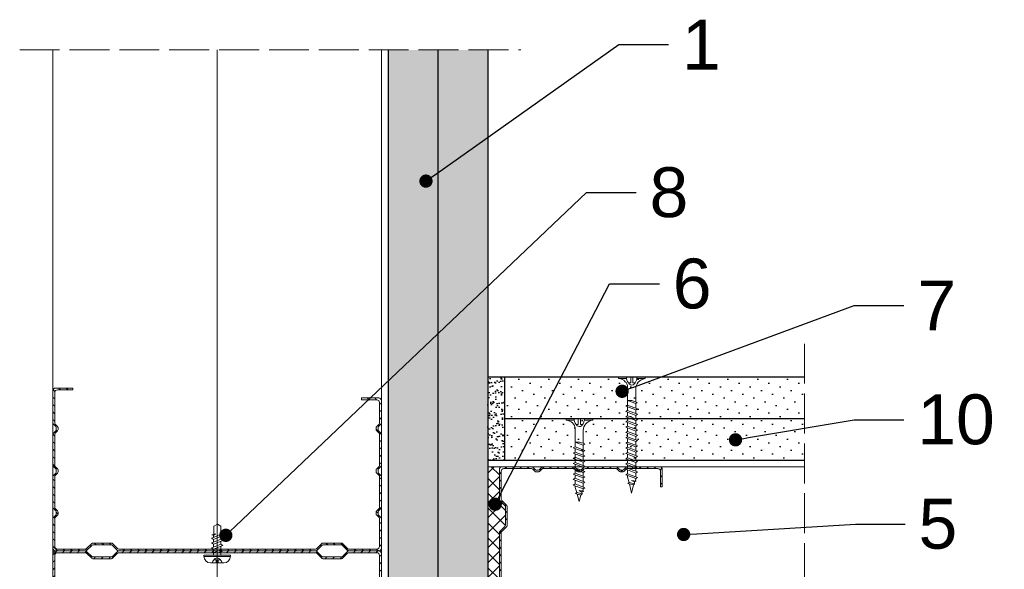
# Model space of a CAD drawing. Header units: millimetres. Extents: x 1074 to 3101, y -548 to 1635.
# Tile 10 of 16: x 2788 to 3085, y -244 to -78. Entities that reach past the tile are written whole.
import ezdxf
from ezdxf import colors
from ezdxf.entities.mleader import LeaderData, LeaderLine
from ezdxf.math import Vec2, Vec3

# ---------------------------------------------------------------- set-up
doc = ezdxf.new("R2010")
doc.units = ezdxf.units.MM
doc.linetypes.add('ACAD_ISO02W100', pattern=[15, 12, -3])
for name, color, linetype, lineweight in [('_ISOVER WELNA', 7, 'BATTING', 9), ('_RIGIPS AKCESORIA', 7, 'Continuous', 18), ('_RIGIPS G-K', 7, 'Continuous', 25), ('_RIGIPS PROFIL', 7, 'Continuous', 18), ('KRESKOWANIE', 7, 'Continuous', 9), ('PRZERYWANA', 7, 'ACAD_ISO02W100', 9)]:
    doc.layers.add(name, color=color, linetype=linetype, lineweight=lineweight)
doc.styles.get("Standard").update_dxf_attribs({"font": 'arial.ttf'})
doc.linetypes.add('BATTING', pattern='A,0.00254,-2.54,[134,ltypeshp.shx,S=2.54,R=0,X=-2.54,Y=0],-5.08,[134,ltypeshp.shx,S=2.54,R=180,X=2.54,Y=0],-2.54', length=10.16254)
pattern_1 = [(45, (633.9137, -1301.1484), (-1.122532, 3.367596), [0, -3.175])]
pattern_2 = [(45, (633.0137, -878), (-1.122532, 3.367596), [0, -3.175])]

# ---------------------------------------------------------------- blocks, each defined once
blk = doc.blocks.new('TN 25')
at = {"layer": '_RIGIPS AKCESORIA'}
for p, q in [((0, -0.84), (0, 7.16)), ((0, 7.16), (0.46, 7.16)), ((0.46, 7.16), (0.46, 4.78)), ((0.46, 4.78), (0, 4.78)), ((0, 3.5), (1.77, 3.5)), ((1.77, 3.5), (1.77, 4.2)), ((3.02, 4.46), (8.47, 4.46)), ((7.12, 4.46), (7.12, 3.18)), ((8.03, 2.01), (7.12, 4.46)), ((7.12, 3.18), (7.65, 1.53)), ((8.47, 4.46), (8.79, 5)), ((9.61, 1.51), (8.47, 4.46)), ((8.79, 5), (9.93, 2.01)), ((9, 4.46), (10.1, 4.46)), ((10.1, 4.46), (10.41, 5)), ((11.23, 1.51), (10.1, 4.46)), ((10.41, 5), (11.56, 2.01)), ((10.62, 4.46), (11.67, 4.46)), ((11.67, 4.46), (11.99, 5)), ((12.81, 1.51), (11.67, 4.46)), ((11.99, 5), (13.14, 2.01)), ((12.2, 4.46), (13.21, 4.46)), ((13.21, 4.46), (13.52, 5)), ((14.34, 1.51), (13.21, 4.46)), ((13.52, 5), (14.67, 2.01)), ((13.73, 4.46), (14.8, 4.46)), ((14.8, 4.46), (15.12, 5)), ((15.94, 1.51), (14.8, 4.46)), ((15.12, 5), (16.26, 2.01)), ((15.33, 4.46), (16.42, 4.46)), ((16.42, 4.46), (16.73, 5)), ((17.55, 1.51), (16.42, 4.46)), ((16.73, 5), (17.88, 2.01)), ((16.94, 4.46), (17.99, 4.46)), ((17.99, 4.46), (18.31, 5)), ((19.13, 1.51), (17.99, 4.46)), ((18.31, 5), (19.45, 2.01)), ((18.52, 4.46), (19.68, 4.46)), ((19.68, 4.46), (20, 5)), ((20.82, 1.51), (19.68, 4.46)), ((20, 5), (21.14, 2.01)), ((20.21, 4.46), (20.7, 4.46)), ((20.7, 4.46), (22.28, 3.98)), ((21.85, 1.83), (21.67, 3.28)), ((21.67, 3.28), (22.14, 2.4)), ((22.28, 3.98), (22.56, 4.37)), ((22.7, 2.36), (22.28, 3.98)), ((22.56, 4.37), (23.03, 2.71)), ((22.71, 3.85), (25, 3.24)), ((25, 3.24), (23.03, 2.71)), ((0, 2.83), (1.77, 2.83)), ((0.46, 1.64), (0, 1.64)), ((0.46, -0.84), (0.46, 1.64)), ((1.77, 2.83), (1.77, 2.18)), ((7.49, 2.01), (3.55, 2.01)), ((7.65, 1.53), (8.03, 2.01)), ((9.41, 2.01), (8.03, 2.01)), ((9.93, 2.01), (9.61, 1.51)), ((11.04, 2.01), (9.93, 2.01)), ((11.56, 2.01), (11.23, 1.51)), ((12.61, 2.01), (11.56, 2.01)), ((13.14, 2.01), (12.81, 1.51)), ((14.15, 2.01), (13.14, 2.01)), ((14.67, 2.01), (14.34, 1.51)), ((15.74, 2.01), (14.67, 2.01)), ((16.26, 2.01), (15.94, 1.51)), ((17.36, 2.01), (16.26, 2.01)), ((17.88, 2.01), (17.55, 1.51)), ((18.93, 2.01), (17.88, 2.01)), ((19.45, 2.01), (19.13, 1.51)), ((19.45, 2.01), (20.62, 2.01)), ((21.14, 2.01), (20.82, 1.51)), ((21.14, 2.01), (21.81, 2.12)), ((22.14, 2.4), (21.85, 1.83)), ((22.7, 2.36), (22.14, 2.4)), ((23.03, 2.71), (22.7, 2.36)), ((0, -0.84), (0.46, -0.84))]:
    blk.add_line(p, q, dxfattribs=at)
for centre, major_axis, ratio, start_param, end_param in [((3.09, 7.67), (0.17, 3.2), 0.826134, 1.773653, 3.180586), ((-0.04, 0.9), (0, 3.93), 0.848176, -0.720942, -0.151112), ((1.66, 3.18), (0, 0.895), 0.848176, -1.552777, -0.720942), ((1.66, 3.18), (0, 0.895), 0.848176, 3.862535, 4.730408), ((3.37, -1.57), (0.28, 3.57), 0.832181, 0.035984, 1.430787), ((-2.73, 15.91), (0, 14.76), 0.848176, 3.399396, 3.475072), ((0.59, 4.62), (0, 2.81), 0.848176, 3.475072, 3.862535)]:
    blk.add_ellipse(centre, major_axis=major_axis, ratio=ratio, start_param=start_param, end_param=end_param, dxfattribs=at)
blk = doc.blocks.new('CW 100 ULTRASTIL')
h = blk.add_hatch()
h.set_pattern_fill('ANSI31', color=256, scale=0.5, style=0)
h.paths.add_polyline_path([(179.46, 109.85, -0.198912), (179.6, 110.2), (181.11, 111.71, 0.198912), (181.26, 112.06), (181.26, 117.65, 0.198912), (181.11, 118), (179.6, 119.51, -0.198912), (179.46, 119.86), (179.46, 128.31, -0.414214), (180.26, 129.11), (188.58, 129.11, -0.198912), (188.93, 128.96), (189.64, 128.25, 0.198912), (189.99, 128.11), (190.58, 128.11, 0.198912), (190.93, 128.25), (191.64, 128.96, -0.198912), (191.99, 129.11), (201.28, 129.11, -0.198912), (201.63, 128.96), (202.34, 128.25, 0.198912), (202.69, 128.11), (203.28, 128.11, 0.198912), (203.63, 128.25), (204.34, 128.96, -0.198912), (204.69, 129.11), (213.98, 129.11, -0.198912), (214.33, 128.96), (215.04, 128.25, 0.198912), (215.39, 128.11), (215.98, 128.11, 0.198912), (216.33, 128.25), (217.04, 128.96, -0.198912), (217.39, 129.11), (226.56, 129.11, -0.414214), (227.36, 128.31), (227.36, 123.66), (227.91, 123.66), (227.91, 128.86, 0.414214), (227.11, 129.66), (217.39, 129.66, 0.198912), (217.04, 129.51), (216.33, 128.8, -0.198912), (215.98, 128.66), (215.39, 128.66, -0.198912), (215.04, 128.8), (214.33, 129.51, 0.198912), (213.98, 129.66), (204.69, 129.66, 0.198912), (204.34, 129.51), (203.63, 128.8, -0.198912), (203.28, 128.66), (202.69, 128.66, -0.198912), (202.34, 128.8), (201.63, 129.51, 0.198912), (201.28, 129.66), (191.99, 129.66, 0.198912), (191.64, 129.51), (190.93, 128.8, -0.198912), (190.58, 128.66), (189.99, 128.66, -0.198912), (189.64, 128.8), (188.93, 129.51, 0.198912), (188.58, 129.66), (179.71, 129.66, 0.414214), (178.91, 128.86), (178.91, 119.86, 0.198912), (179.05, 119.51), (180.56, 118, -0.198912), (180.71, 117.65), (180.71, 112.06, -0.198912), (180.56, 111.71), (179.05, 110.2, 0.198912), (178.91, 109.85), (178.91, 50.66, 0.198912), (179.05, 50.31), (180.56, 48.8, -0.198912), (180.71, 48.45), (180.71, 42.86, -0.198912), (180.56, 42.51), (179.05, 41, 0.198912), (178.91, 40.65), (178.91, 31.66, 0.414214), (179.71, 30.86), (188.58, 30.86, 0.198912), (188.93, 31), (189.64, 31.71, -0.198912), (189.99, 31.86), (190.58, 31.86, -0.198912), (190.93, 31.71), (191.64, 31, 0.198912), (191.99, 30.86), (201.28, 30.86, 0.198912), (201.63, 31), (202.34, 31.71, -0.198912), (202.69, 31.86), (203.28, 31.86, -0.198912), (203.63, 31.71), (204.34, 31, 0.198912), (204.69, 30.86), (213.98, 30.86, 0.198912), (214.33, 31), (215.04, 31.71, -0.198912), (215.39, 31.86), (215.98, 31.86, -0.198912), (216.33, 31.71), (217.04, 31, 0.198912), (217.39, 30.86), (224.11, 30.86, 0.414214), (224.91, 31.66), (224.91, 36.86), (224.36, 36.86), (224.36, 32.21, -0.414214), (223.56, 31.41), (217.39, 31.41, -0.198912), (217.04, 31.55), (216.33, 32.26, 0.198912), (215.98, 32.41), (215.39, 32.41, 0.198912), (215.04, 32.26), (214.33, 31.55, -0.198912), (213.98, 31.41), (204.69, 31.41, -0.198912), (204.34, 31.55), (203.63, 32.26, 0.198912), (203.28, 32.41), (202.69, 32.41, 0.198912), (202.34, 32.26), (201.63, 31.55, -0.198912), (201.28, 31.41), (191.99, 31.41, -0.198912), (191.64, 31.55), (190.93, 32.26, 0.198912), (190.58, 32.41), (189.99, 32.41, 0.198912), (189.64, 32.26), (188.93, 31.55, -0.198912), (188.58, 31.41), (180.26, 31.41, -0.414214), (179.46, 32.21), (179.46, 40.65, -0.198912), (179.6, 41), (181.11, 42.51, 0.198912), (181.26, 42.86), (181.26, 48.45, 0.198912), (181.11, 48.8), (179.6, 50.31, -0.198912), (179.46, 50.66)])
at = {"layer": '_RIGIPS PROFIL'}
for p, q in [((178.91, 128.86), (178.91, 119.86)), ((179.46, 128.31), (179.46, 119.86)), ((188.58, 129.66), (179.71, 129.66)), ((188.58, 129.11), (180.26, 129.11)), ((188.93, 129.51), (189.64, 128.8)), ((188.93, 128.96), (189.64, 128.25)), ((190.58, 128.66), (189.99, 128.66)), ((190.58, 128.11), (189.99, 128.11)), ((191.64, 129.51), (190.93, 128.8)), ((191.64, 128.96), (190.93, 128.25)), ((201.28, 129.66), (191.99, 129.66)), ((201.28, 129.11), (191.99, 129.11)), ((201.63, 129.51), (202.34, 128.8)), ((201.63, 128.96), (202.34, 128.25)), ((203.28, 128.66), (202.69, 128.66)), ((203.28, 128.11), (202.69, 128.11)), ((204.34, 129.51), (203.63, 128.8)), ((204.34, 128.96), (203.63, 128.25)), ((204.69, 129.66), (213.98, 129.66)), ((204.69, 129.11), (213.98, 129.11)), ((214.33, 129.51), (215.04, 128.8)), ((214.33, 128.96), (215.04, 128.25)), ((215.98, 128.66), (215.39, 128.66)), ((215.98, 128.11), (215.39, 128.11)), ((217.04, 129.51), (216.33, 128.8)), ((217.04, 128.96), (216.33, 128.25)), ((227.11, 129.66), (217.39, 129.66)), ((226.56, 129.11), (217.39, 129.11)), ((227.36, 123.66), (227.36, 128.31)), ((227.91, 123.66), (227.91, 128.86)), ((227.36, 123.66), (227.91, 123.66)), ((180.56, 118), (179.05, 119.51)), ((181.11, 118), (179.6, 119.51)), ((180.71, 117.65), (180.71, 112.06)), ((181.26, 117.65), (181.26, 112.06)), ((178.91, 109.85), (178.91, 50.66)), ((180.56, 111.71), (179.05, 110.2)), ((179.46, 109.85), (179.46, 50.66)), ((181.11, 111.71), (179.6, 110.2)), ((180.56, 48.8), (179.05, 50.31)), ((181.11, 48.8), (179.6, 50.31)), ((180.71, 42.86), (180.71, 48.45)), ((181.26, 42.86), (181.26, 48.45)), ((180.56, 42.51), (179.05, 41)), ((181.11, 42.51), (179.6, 41)), ((178.91, 31.66), (178.91, 40.65)), ((179.46, 32.21), (179.46, 40.65)), ((224.36, 36.86), (224.36, 32.21)), ((224.36, 36.86), (224.91, 36.86)), ((224.91, 36.86), (224.91, 31.66)), ((188.58, 30.86), (179.71, 30.86)), ((188.58, 31.41), (180.26, 31.41)), ((188.93, 31.55), (189.64, 32.26)), ((188.93, 31), (189.64, 31.71)), ((190.58, 32.41), (189.99, 32.41)), ((190.58, 31.86), (189.99, 31.86)), ((191.64, 31.55), (190.93, 32.26)), ((191.64, 31), (190.93, 31.71)), ((201.28, 31.41), (191.99, 31.41)), ((201.28, 30.86), (191.99, 30.86)), ((201.63, 31.55), (202.34, 32.26)), ((201.63, 31), (202.34, 31.71)), ((203.28, 32.41), (202.69, 32.41)), ((203.28, 31.86), (202.69, 31.86)), ((204.34, 31.55), (203.63, 32.26)), ((204.34, 31), (203.63, 31.71)), ((204.69, 31.41), (213.98, 31.41)), ((204.69, 30.86), (213.98, 30.86)), ((214.33, 31.55), (215.04, 32.26)), ((214.33, 31), (215.04, 31.71)), ((215.98, 32.41), (215.39, 32.41)), ((215.98, 31.86), (215.39, 31.86)), ((217.04, 31.55), (216.33, 32.26)), ((217.04, 31), (216.33, 31.71)), ((223.56, 31.41), (217.39, 31.41)), ((224.11, 30.86), (217.39, 30.86))]:
    blk.add_line(p, q, dxfattribs=at)
for centre, radius, start, end in [((179.71, 128.86), 0.8, 90, 180), ((180.26, 128.31), 0.8, 90, 180), ((188.58, 129.16), 0.5, 45, 90), ((188.58, 128.61), 0.5, 45, 90), ((189.99, 129.16), 0.5, 225, 270), ((189.99, 128.61), 0.5, 225, 270), ((190.58, 129.16), 0.5, 270, 315), ((190.58, 128.61), 0.5, 270, 315), ((191.99, 129.16), 0.5, 90, 135), ((191.99, 128.61), 0.5, 90, 135), ((201.28, 129.16), 0.5, 45, 90), ((201.28, 128.61), 0.5, 45, 90), ((202.69, 129.16), 0.5, 225, 270), ((202.69, 128.61), 0.5, 225, 270), ((203.28, 129.16), 0.5, 270, 315), ((203.28, 128.61), 0.5, 270, 315), ((204.69, 129.16), 0.5, 90, 135), ((204.69, 128.61), 0.5, 90, 135), ((213.98, 129.16), 0.5, 45, 90), ((213.98, 128.61), 0.5, 45, 90), ((215.39, 129.16), 0.5, 225, 270), ((215.39, 128.61), 0.5, 225, 270), ((215.98, 129.16), 0.5, 270, 315), ((215.98, 128.61), 0.5, 270, 315), ((217.39, 129.16), 0.5, 90, 135), ((217.39, 128.61), 0.5, 90, 135), ((226.56, 128.31), 0.8, 0, 90), ((227.11, 128.86), 0.8, 0, 90), ((179.41, 119.86), 0.5, 180, 225), ((179.96, 119.86), 0.5, 180, 225), ((180.21, 117.65), 0.5, 0, 45), ((180.76, 117.65), 0.5, 0, 45), ((179.41, 109.85), 0.5, 135, 180), ((179.96, 109.85), 0.5, 135, 180), ((180.21, 112.06), 0.5, 315, 0), ((180.76, 112.06), 0.5, 315, 0), ((179.41, 50.66), 0.5, 180, 225), ((179.96, 50.66), 0.5, 180, 225), ((180.21, 48.45), 0.5, 0, 45), ((180.76, 48.45), 0.5, 0, 45), ((180.21, 42.86), 0.5, 315, 0), ((180.76, 42.86), 0.5, 315, 0), ((179.41, 40.65), 0.5, 135, 180), ((179.96, 40.65), 0.5, 135, 180), ((179.71, 31.66), 0.8, 180, 270), ((180.26, 32.21), 0.8, 180, 270), ((188.58, 31.91), 0.5, 270, 315), ((188.58, 31.36), 0.5, 270, 315), ((189.99, 31.91), 0.5, 90, 135), ((189.99, 31.36), 0.5, 90, 135), ((190.58, 31.91), 0.5, 45, 90), ((190.58, 31.36), 0.5, 45, 90), ((191.99, 31.91), 0.5, 225, 270), ((191.99, 31.36), 0.5, 225, 270), ((201.28, 31.91), 0.5, 270, 315), ((201.28, 31.36), 0.5, 270, 315), ((202.69, 31.91), 0.5, 90, 135), ((202.69, 31.36), 0.5, 90, 135), ((203.28, 31.91), 0.5, 45, 90), ((203.28, 31.36), 0.5, 45, 90), ((204.69, 31.91), 0.5, 225, 270), ((204.69, 31.36), 0.5, 225, 270), ((213.98, 31.91), 0.5, 270, 315), ((213.98, 31.36), 0.5, 270, 315), ((215.39, 31.91), 0.5, 90, 135), ((215.39, 31.36), 0.5, 90, 135), ((215.98, 31.91), 0.5, 45, 90), ((215.98, 31.36), 0.5, 45, 90), ((217.39, 31.91), 0.5, 225, 270), ((217.39, 31.36), 0.5, 225, 270), ((223.56, 32.21), 0.8, 270, 0), ((224.11, 31.66), 0.8, 270, 0)]:
    blk.add_arc(centre, radius, start, end, dxfattribs=at)
blk = doc.blocks.new('TN 35')
at = {"layer": '_RIGIPS AKCESORIA'}
for p, q in [((0, -0.84), (0, 7.16)), ((0, 7.16), (0.46, 7.16)), ((0.46, 7.16), (0.46, 4.78)), ((0.46, 4.78), (0, 4.78)), ((0, 3.5), (1.77, 3.5)), ((1.77, 3.5), (1.77, 4.2)), ((3.02, 4.46), (8.47, 4.46)), ((7.12, 4.46), (7.12, 3.18)), ((8.03, 2.01), (7.12, 4.46)), ((7.12, 3.18), (7.65, 1.53)), ((8.47, 4.46), (8.79, 5)), ((9.61, 1.51), (8.47, 4.46)), ((8.79, 5), (9.93, 2.01)), ((9, 4.46), (10.1, 4.46)), ((10.1, 4.46), (10.41, 5)), ((11.23, 1.51), (10.1, 4.46)), ((10.41, 5), (11.56, 2.01)), ((10.62, 4.46), (11.67, 4.46)), ((11.67, 4.46), (11.99, 5)), ((12.81, 1.51), (11.67, 4.46)), ((11.99, 5), (13.14, 2.01)), ((12.2, 4.46), (13.21, 4.46)), ((13.21, 4.46), (13.52, 5)), ((14.34, 1.51), (13.21, 4.46)), ((13.52, 5), (14.67, 2.01)), ((13.73, 4.46), (14.8, 4.46)), ((14.8, 4.46), (15.12, 5)), ((15.94, 1.51), (14.8, 4.46)), ((15.12, 5), (16.26, 2.01)), ((15.33, 4.46), (16.42, 4.46)), ((16.42, 4.46), (16.73, 5)), ((17.55, 1.51), (16.42, 4.46)), ((16.73, 5), (17.88, 2.01)), ((16.94, 4.46), (17.99, 4.46)), ((17.99, 4.46), (18.31, 5)), ((19.13, 1.51), (17.99, 4.46)), ((18.31, 5), (19.45, 2.01)), ((18.52, 4.46), (19.57, 4.46)), ((19.57, 4.46), (19.88, 5)), ((20.7, 1.51), (19.57, 4.46)), ((19.88, 5), (21.03, 2.01)), ((20.09, 4.46), (21.14, 4.46)), ((21.14, 4.46), (21.46, 5)), ((22.28, 1.51), (21.14, 4.46)), ((21.46, 5), (22.6, 2.01)), ((21.67, 4.46), (22.72, 4.46)), ((22.72, 4.46), (23.03, 5)), ((23.85, 1.51), (22.72, 4.46)), ((23.03, 5), (24.18, 2.01)), ((23.24, 4.46), (24.29, 4.46)), ((24.29, 4.46), (24.61, 5)), ((25.43, 1.51), (24.29, 4.46)), ((24.61, 5), (25.75, 2.01)), ((24.81, 4.46), (25.87, 4.46)), ((25.87, 4.46), (26.18, 5)), ((27, 1.51), (25.87, 4.46)), ((26.18, 5), (27.33, 2.01)), ((26.39, 4.46), (27.44, 4.46)), ((27.44, 4.46), (27.76, 5)), ((28.58, 1.51), (27.44, 4.46)), ((27.76, 5), (28.9, 2.01)), ((27.96, 4.46), (29.13, 4.46)), ((29.13, 4.46), (29.45, 5)), ((30.27, 1.51), (29.13, 4.46)), ((29.45, 5), (30.59, 2.01)), ((29.65, 4.46), (30.15, 4.46)), ((30.15, 4.46), (31.73, 3.98)), ((31.3, 1.83), (31.12, 3.28)), ((31.12, 3.28), (31.59, 2.4)), ((31.73, 3.98), (32.01, 4.37)), ((32.15, 2.36), (31.73, 3.98)), ((32.01, 4.37), (32.48, 2.71)), ((32.16, 3.85), (35, 3.24)), ((35, 3.24), (32.48, 2.71)), ((0, 2.83), (1.77, 2.83)), ((0.46, 1.64), (0, 1.64)), ((0.46, -0.84), (0.46, 1.64)), ((1.77, 2.83), (1.77, 2.18)), ((7.49, 2.01), (3.55, 2.01)), ((7.65, 1.53), (8.03, 2.01)), ((9.41, 2.01), (8.03, 2.01)), ((9.93, 2.01), (9.61, 1.51)), ((11.04, 2.01), (9.93, 2.01)), ((11.56, 2.01), (11.23, 1.51)), ((12.61, 2.01), (11.56, 2.01)), ((13.14, 2.01), (12.81, 1.51)), ((14.15, 2.01), (13.14, 2.01)), ((14.67, 2.01), (14.34, 1.51)), ((15.74, 2.01), (14.67, 2.01)), ((16.26, 2.01), (15.94, 1.51)), ((17.36, 2.01), (16.26, 2.01)), ((17.88, 2.01), (17.55, 1.51)), ((18.93, 2.01), (17.84, 2.01)), ((19.45, 2.01), (19.13, 1.51)), ((20.51, 2.01), (19.41, 2.01)), ((21.03, 2.01), (20.7, 1.51)), ((22.08, 2.01), (20.99, 2.01)), ((22.6, 2.01), (22.28, 1.51)), ((23.66, 2.01), (22.56, 2.01)), ((24.18, 2.01), (23.85, 1.51)), ((25.23, 2.01), (24.14, 2.01)), ((25.75, 2.01), (25.43, 1.51)), ((26.81, 2.01), (25.71, 2.01)), ((27.33, 2.01), (27, 1.51)), ((28.38, 2.01), (27.33, 2.01)), ((28.9, 2.01), (28.58, 1.51)), ((28.9, 2.01), (30.07, 2.01)), ((30.59, 2.01), (30.27, 1.51)), ((30.59, 2.01), (31.26, 2.12)), ((31.59, 2.4), (31.3, 1.83)), ((32.15, 2.36), (31.59, 2.4)), ((32.48, 2.71), (32.15, 2.36)), ((0, -0.84), (0.46, -0.84))]:
    blk.add_line(p, q, dxfattribs=at)
for centre, major_axis, ratio, start_param, end_param in [((3.09, 7.67), (0.17, 3.2), 0.826134, 1.773653, 3.180586), ((-0.04, 0.9), (0, 3.93), 0.848176, -0.720942, -0.151112), ((1.66, 3.18), (0, 0.895), 0.848176, -1.552777, -0.720942), ((1.66, 3.18), (0, 0.895), 0.848176, 3.862535, 4.730408), ((3.37, -1.57), (0.28, 3.57), 0.832181, 0.035984, 1.430787), ((-2.73, 15.91), (0, 14.76), 0.848176, 3.399396, 3.475072), ((0.59, 4.62), (0, 2.81), 0.848176, 3.475072, 3.862535)]:
    blk.add_ellipse(centre, major_axis=major_axis, ratio=ratio, start_param=start_param, end_param=end_param, dxfattribs=at)
blk = doc.blocks.new('Pchelka')
at = {"layer": '_RIGIPS AKCESORIA'}
for p, q in [((18.38, 159.49), (18.38, 163.49)), ((20.31, 165.49), (20.31, 157.49)), ((20.38, 165.49), (20.72, 165.49)), ((20.72, 165.49), (20.72, 157.49)), ((22.49, 162.62), (22.87, 163.24)), ((23.08, 162.62), (22.87, 163.24)), ((23.98, 162.62), (24.36, 163.24)), ((24.58, 162.62), (24.36, 163.24)), ((25.45, 162.62), (25.83, 163.24)), ((26.04, 162.62), (25.83, 163.24)), ((26.66, 162.62), (26.85, 163.14)), ((26.85, 163.14), (27.13, 162.02)), ((18.38, 161.75), (19.34, 161.75)), ((18.38, 161.22), (19.34, 161.22)), ((19.34, 161.75), (19.34, 162.47)), ((19.34, 161.22), (19.34, 160.5)), ((22.49, 162.62), (20.72, 162.62)), ((21.68, 160.36), (20.72, 160.36)), ((22.28, 160.36), (21.35, 162.62)), ((21.35, 162.62), (21.35, 161.32)), ((21.35, 161.32), (21.9, 159.74)), ((21.9, 159.74), (22.28, 160.36)), ((23.39, 160.36), (22.28, 160.36)), ((23.63, 159.74), (22.49, 162.62)), ((24.01, 160.36), (23.08, 162.62)), ((23.98, 162.62), (23.08, 162.62)), ((23.63, 159.74), (24.01, 160.36)), ((25.12, 159.74), (23.98, 162.62)), ((24.88, 160.36), (24.01, 160.36)), ((25.5, 160.36), (24.58, 162.62)), ((25.43, 162.62), (24.58, 162.62)), ((25.12, 159.74), (25.5, 160.36)), ((26.59, 159.74), (25.45, 162.62)), ((26.35, 160.36), (25.5, 160.36)), ((26.66, 162.62), (26.04, 162.62)), ((26.97, 160.36), (26.04, 162.62)), ((26.59, 159.74), (26.97, 160.36)), ((27.13, 162.02), (26.66, 162.62)), ((29.38, 160.36), (26.97, 160.36)), ((29.38, 162.52), (27.01, 162.52)), ((30.05, 161.42), (29.38, 162.52)), ((29.38, 160.36), (30.05, 161.42)), ((20.38, 157.49), (20.72, 157.49))]:
    blk.add_line(p, q, dxfattribs=at)
for centre, start, end in [((20.38, 163.49), 90, 180), ((20.38, 159.49), 180, 270)]:
    blk.add_arc(centre, 2, start, end, dxfattribs=at)
for centre, major_axis, start_param, end_param in [((17.98, 160.19), (0, 2.76), -0.596517, -0.166765), ((17.98, 162.79), (0, 2.76), 3.308358, 3.73811), ((18.62, 161.26), (0, 1.46), -1.414897, -0.596517), ((18.62, 161.72), (0, 1.46), 3.73811, 4.55649)]:
    blk.add_ellipse(centre, major_axis=major_axis, ratio=0.880282, start_param=start_param, end_param=end_param, dxfattribs=at)
blk = doc.blocks.new('_Dot')
at = {"color": 0, "linetype": 'ByBlock', "lineweight": -2}
blk.add_line((-0.5, 0), (-1, 0), dxfattribs=at)
at = {"color": 0, "linetype": 'ByBlock', "const_width": 0.5}
blk.add_lwpolyline([(-0.25, 0, 1), (0.25, 0, 1)], format="xyb", close=True, dxfattribs=at)

msp = doc.modelspace()

# ---------------------------------------------------------------- hatches: boundary and pattern name
at = {"layer": '_RIGIPS G-K'}
h = msp.add_hatch(dxfattribs=at)
h.set_pattern_fill('AR-SAND', color=256, scale=0.05, style=0)
h.set_pattern_definition([(37.5, (914.5803, -1301.1484), (-0.0800016, 2.4470662), [0, -1.9304, 0, -2.159, 0, -2.06375]), (7.5, (914.5803, -1301.1484), (2.2476164, 3.5841255), [0, -1.0414, 0, -1.7399, 0, -0.66675]), (327.5, (913.0182, -1301.1484), (3.9549619, 0.007186), [0, -0.635, 0, -2.286, 0, -2.9845]), (317.5, (913.0182, -1301.1484), (3.8177823, 1.1146466), [0, -0.3175, 0, -1.4986, 0, -1.7145])])
h.paths.add_polyline_path([(2934.12, -185.76), (2929.12, -185.76), (2929.12, -210.76), (2934.12, -210.76)])
h = msp.add_hatch(dxfattribs=at)
h.set_pattern_fill('DOTS', color=256, scale=2, angle=45, style=0)
h.set_pattern_definition(pattern_1)
h.paths.add_polyline_path([(3024.42, -185.76), (2934.12, -185.76), (2934.12, -198.26), (3024.42, -198.26)])
h = msp.add_hatch(dxfattribs=at)
h.set_pattern_fill('DOTS', color=256, scale=2, angle=45, style=0)
h.set_pattern_definition(pattern_1)
h.paths.add_polyline_path([(3024.42, -198.26), (2934.12, -198.26), (2934.12, -210.76), (3024.42, -210.76)])
at = {"layer": 'KRESKOWANIE'}
h = msp.add_hatch(dxfattribs=at)
h.set_pattern_fill('DOTS', color=256, scale=2, angle=45, style=0)
h.set_pattern_definition(pattern_2)
h.paths.add_polyline_path([(2914.12, -87.36), (2899.12, -87.36), (2899.12, -436.97), (2914.12, -436.97)])
h = msp.add_hatch(dxfattribs=at)
h.set_pattern_fill('DOTS', color=256, scale=2, angle=45, style=0)
h.set_pattern_definition(pattern_2)
h.paths.add_polyline_path([(2929.12, -87.36), (2914.12, -87.36), (2914.12, -436.97), (2929.12, -436.97)])
h = msp.add_hatch(dxfattribs=at)
h.set_pattern_fill('ANSI37', color=256, style=0)
h.set_pattern_definition([(45, (633.9137, -1302.0484), (-2.245064, 2.245064), []), (135, (633.9137, -1302.0484), (-2.245064, -2.245064), [])])
h.paths.add_polyline_path([(2932.62, -232.57, -0.198912), (2932.76, -232.22), (2934.27, -230.71, 0.198912), (2934.42, -230.36), (2934.42, -224.77, 0.198912), (2934.27, -224.42), (2932.76, -222.91, -0.198912), (2932.62, -222.56), (2932.62, -213.56, -0.414214), (2933.42, -212.76), (2929.12, -212.76), (2929.12, -311.56), (2933.42, -311.56, -0.414214), (2932.62, -310.76), (2932.62, -301.77, -0.198912), (2932.76, -301.42), (2934.27, -299.91, 0.198912), (2934.42, -299.56), (2934.42, -293.97, 0.198912), (2934.27, -293.62), (2932.76, -292.11, -0.198912), (2932.62, -291.76)])

# ---------------------------------------------------------------- linework, layer by layer
at = {"layer": '_ISOVER WELNA', "ltscale": 4.8}
msp.add_line((2847.72, -87.36), (2847.72, -436.97), dxfattribs=at)
at = {"layer": '_RIGIPS G-K'}
for p, q in [((2899.12, -87.36), (2899.12, -436.97)), ((2914.12, -87.36), (2914.12, -436.97)), ((2929.12, -87.36), (2929.12, -436.97)), ((2929.12, -185.76), (3024.42, -185.76)), ((2934.12, -185.76), (2934.12, -210.76)), ((2934.12, -198.26), (3024.42, -198.26)), ((2929.12, -210.76), (3024.42, -210.76))]:
    msp.add_line(p, q, dxfattribs=at)
at = {"layer": '_RIGIPS PROFIL', "lineweight": 9}
for p, q in [((2798.32, -87.36), (2798.32, -436.97)), ((2897.12, -87.36), (2897.12, -436.97))]:
    msp.add_line(p, q, dxfattribs=at)
at = {"layer": '_RIGIPS PROFIL'}
msp.add_line((2933.42, -212.76), (3024.42, -212.76), dxfattribs=at)
at = {"layer": 'KRESKOWANIE'}
msp.add_line((2933.42, -212.76), (2929.12, -212.76), dxfattribs=at)
at = {"layer": 'PRZERYWANA'}
for p, q in [((2788.32, -87.36), (2939.12, -87.36)), ((3024.42, -175.76), (3024.42, -348.56))]:
    msp.add_line(p, q, dxfattribs=at)

# ---------------------------------------------------------------- block references
at = {"rotation": 90}
msp.add_blockref('Pchelka', (3009.21, -260.06), dxfattribs=at)
at = {"layer": '_RIGIPS AKCESORIA', "xscale": -1, "rotation": 90}
for name, p in [('TN 35', (2975.64, -185.76)), ('TN 25', (2959.86, -198.26))]:
    msp.add_blockref(name, p, dxfattribs=at)
at = {"layer": '_RIGIPS PROFIL', "rotation": 90}
msp.add_blockref('CW 100 ULTRASTIL', (2927.97, -416.99), dxfattribs=at)
at = {"layer": '_RIGIPS PROFIL'}
msp.add_blockref('CW 100 ULTRASTIL', (2753.71, -342.42), dxfattribs=at)
at = {"layer": '_RIGIPS PROFIL', "xscale": -1, "rotation": 90}
msp.add_blockref('CW 100 ULTRASTIL', (2927.97, -59.18), dxfattribs=at)

# ---------------------------------------------------------------- leaders
at = {"layer": 'KRESKOWANIE'}
ml = msp.add_multileader_mtext('Standard', dxfattribs=at)
ml.set_content('1', color=256)
ml.set_leader_properties()
ml.set_arrow_properties(name='DOT')
ml.build(insert=Vec2(0, 0))
ml.multileader.update_dxf_attribs({"dogleg_length": 15})
ctx = ml.context
ctx.base_point, ctx.char_height, ctx.landing_gap_size, ctx.plane_origin = Vec3(2983.53, -85.79), 15, 4, Vec3(2910.53, -126.85)
notes = []
notes.append((ctx, [(0, (1, 1, 0), (2968.53, -85.79), (1, 0), 15, [(1, [(2910.53, -126.85), (2922.69, -118.23)], 0, [])])]))
ctx.mtext.insert, ctx.mtext.flow_direction = Vec3(2987.53, -78.29), 5
ml = msp.add_multileader_mtext('Standard', dxfattribs=at)
ml.set_content('8', color=256)
ml.set_leader_properties()
ml.set_arrow_properties(name='DOT')
ml.build(insert=Vec2(0, 0))
ml.multileader.update_dxf_attribs({"dogleg_length": 15})
ctx = ml.context
ctx.base_point, ctx.char_height, ctx.landing_gap_size, ctx.plane_origin = Vec3(2973.8, -130.31), 15, 4, Vec3(2887.96, -216.58)
notes.append((ctx, [(0, (1, 1, 0), (2958.8, -130.31), (1, 0), 15, [(0, [(2850.32, -233.39)], 0, [])])]))
ctx.mtext.insert, ctx.mtext.flow_direction = Vec3(2977.8, -122.68), 5
ml = msp.add_multileader_mtext('Standard', dxfattribs=at)
ml.set_content('6', color=256)
ml.set_leader_properties()
ml.set_arrow_properties(name='DOT')
ml.build(insert=Vec2(0, 0))
ml.multileader.update_dxf_attribs({"dogleg_length": 15})
ctx = ml.context
ctx.base_point, ctx.char_height, ctx.landing_gap_size, ctx.plane_origin = Vec3(2980.78, -157.76), 15, 4, Vec3(2895.99, -168.19)
notes.append((ctx, [(0, (1, 1, 0), (2965.78, -157.76), (1, 0), 15, [(0, [(2931.36, -224.05)], 0, [])])]))
ctx.mtext.insert, ctx.mtext.flow_direction = Vec3(2984.78, -150.14), 5
ml = msp.add_multileader_mtext('Standard', dxfattribs=at)
ml.set_content('7', color=256)
ml.set_leader_properties()
ml.set_arrow_properties(name='DOT')
ml.build(insert=Vec2(0, 0))
ml.multileader.update_dxf_attribs({"dogleg_length": 15})
ctx = ml.context
ctx.base_point, ctx.char_height, ctx.landing_gap_size, ctx.plane_origin = Vec3(3054.33, -164.26), 15, 4, Vec3(2969.54, -190.07)
notes.append((ctx, [(0, (1, 1, 0), (3039.33, -164.26), (1, 0), 15, [(0, [(2969.54, -190.07)], 0, [])])]))
ctx.mtext.insert, ctx.mtext.flow_direction = Vec3(3058.33, -156.76), 5
ml = msp.add_multileader_mtext('Standard', dxfattribs=at)
ml.set_content('10', color=256)
ml.set_leader_properties()
ml.set_arrow_properties(name='DOT')
ml.build(insert=Vec2(0, 0))
ml.multileader.update_dxf_attribs({"dogleg_length": 15})
ctx = ml.context
ctx.base_point, ctx.char_height, ctx.landing_gap_size, ctx.plane_origin = Vec3(3054.33, -198.63), 15, 4, Vec3(3003.65, -204.67)
notes.append((ctx, [(0, (1, 1, 0), (3039.33, -198.63), (1, 0), 15, [(0, [(3003.65, -204.67)], 0, [])])]))
ctx.mtext.insert, ctx.mtext.flow_direction = Vec3(3058.33, -191.01), 5
ml = msp.add_multileader_mtext('Standard', dxfattribs=at)
ml.set_content('5', color=256)
ml.set_leader_properties()
ml.set_arrow_properties(name='DOT')
ml.build(insert=Vec2(0, 0))
ml.multileader.update_dxf_attribs({"dogleg_length": 15})
ctx = ml.context
ctx.base_point, ctx.char_height, ctx.landing_gap_size, ctx.plane_origin = Vec3(3054.71, -230.04), 15, 4, Vec3(2925.06, -236.07)
notes.append((ctx, [(0, (1, 1, 0), (3039.71, -230.04), (1, 0), 15, [(0, [(2988.04, -233.14)], 0, [])])]))
ctx.mtext.insert, ctx.mtext.flow_direction = Vec3(3058.71, -222.41), 5
for ctx, leaders in notes:
    for number, flags, end, landing, length, lines in leaders:
        leader = LeaderData()
        leader.index, (leader.has_last_leader_line, leader.has_dogleg_vector, leader.attachment_direction) = number, flags
        leader.last_leader_point, leader.dogleg_vector, leader.dogleg_length = Vec3(end), Vec3(landing), length
        for number, points, colour, breaks in lines:
            line = LeaderLine()
            line.index, line.vertices, line.color, line.breaks = number, Vec3.list(points), colors.encode_raw_color(colour), breaks
            leader.lines.append(line)
        ctx.leaders.append(leader)

doc.saveas('drawing.dxf')
